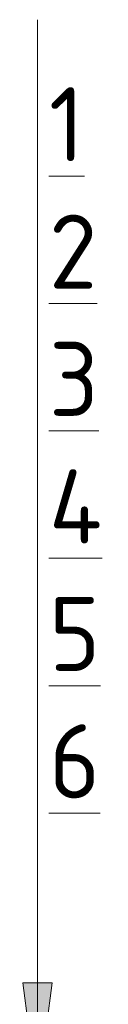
# Model space of a CAD drawing. Header units: millimetres. Extents: x 786 to 42540, y -7760 to 3796.
# Tile 13 of 256: x 3245 to 3267, y 3486 to 3752. Entities that reach past the tile are written whole.
import ezdxf

# ---------------------------------------------------------------- set-up
doc = ezdxf.new("R2010")
doc.units = ezdxf.units.MM
for name, color, linetype, lineweight in [('A-ANNO-NOTE', 7, 'Continuous', 5), ('A-DETL', 7, 'Continuous', 25), ('G-ANNO-TEXT', 7, 'Continuous', 5)]:
    doc.layers.add(name, color=color, linetype=linetype, lineweight=lineweight)
doc.styles.add('GOST Common_1', font='GOST_Common.ttf', dxfattribs={"height": 20})

# ---------------------------------------------------------------- blocks, each defined once
blk = doc.blocks.new('Стрелка 15гр_черная - Стрелка 15гр_ черная-5807139-Пол_Тип 5_кладов_')
at = {"layer": 'A-ANNO-NOTE'}
blk.add_hatch(color=256, dxfattribs=at).paths.add_polyline_path([(825.49, 3491.81), (833.39, 3491.81), (829.44, 3461.81)])
for p, q in [((829.44, 3461.81), (829.44, 3701.81)), ((829.44, 3461.81), (825.49, 3491.81)), ((825.49, 3491.81), (833.39, 3491.81)), ((825.49, 3491.81), (829.44, 3461.81)), ((833.39, 3491.81), (825.49, 3491.81)), ((829.44, 3461.81), (833.39, 3491.81)), ((829.44, 3461.81), (833.39, 3491.81))]:
    blk.add_line(p, q, dxfattribs=at)

msp = doc.modelspace()

# ---------------------------------------------------------------- linework, layer by layer
at = {"layer": 'A-DETL', "lineweight": 5}
msp.add_line((3248.48, 3701.81), (3248.48, 3751.81), dxfattribs=at)

# ---------------------------------------------------------------- block references
at = {"layer": 'A-ANNO-NOTE'}
msp.add_blockref('Стрелка 15гр_черная - Стрелка 15гр_ черная-5807139-Пол_Тип 5_кладов_', (2419.04, 0), dxfattribs=at)

# ---------------------------------------------------------------- texts
at = {"layer": 'G-ANNO-TEXT', "char_height": 20, "attachment_point": 1, "style": 'GOST Common_1'}
for s, insert, width in [('\\L\\fGOST Common|b0|i0|c204|p34|;\\L1', (3251.56, 3733.59), 12.0253), ('\\L\\fGOST Common|b0|i0|c204|p34|;\\L2', (3251.56, 3699.19), 17.6371), ('\\L\\fGOST Common|b0|i0|c204|p34|;\\L3', (3251.56, 3664.8), 16.8354), ('\\L\\fGOST Common|b0|i0|c204|p34|;\\L4', (3251.56, 3630.4), 20.0422), ('\\L\\fGOST Common|b0|i0|c204|p34|;\\L5', (3251.56, 3596), 17.6371), ('\\L\\fGOST Common|b0|i0|c204|p34|;\\L6', (3251.56, 3561.61), 17.6371)]:
    msp.add_mtext(s, dxfattribs=dict(at, insert=insert, width=width))

doc.saveas('drawing.dxf')
